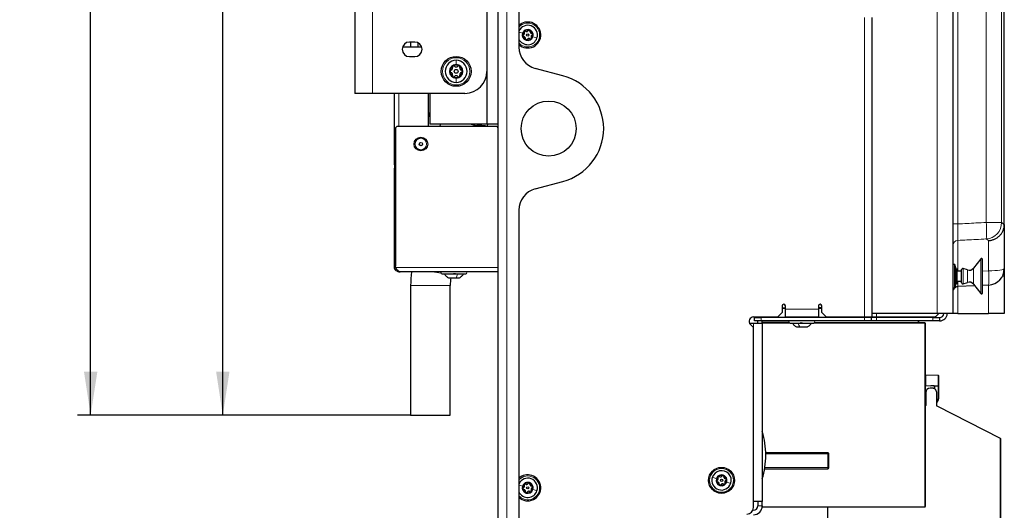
# Paper-space layout 'Blatt3' of a CAD drawing. Header units: millimetres. Extents: x 5 to 418, y 2 to 292.
# Tile 79 of 100: x 180 to 255, y 112 to 150. Entities that reach past the tile are written whole.
import ezdxf

# ---------------------------------------------------------------- set-up
doc = ezdxf.new("R2010")
doc.units = ezdxf.units.MM
doc.layers.add('SLD-0', color=7, linetype='Continuous')
doc.styles.add('SLDTEXTSTYLE0', font='TXT', dxfattribs={"width": 0.605})
doc.dimstyles.new('SLDDIMSTYLE0', dxfattribs={"dimtxt": 3.5, "dimasz": 3.302, "dimexe": 0, "dimexo": 0.0625, "dimgap": 0.875, "dimtad": 1, "dimdec": 0, "dimlfac": 6, "dimrnd": 1e-09, "dimzin": 12, "dimdsep": 46, "dimtxsty": 'SLDTEXTSTYLE0', "dimsah": 1, "dimcen": 0.09, "dimadec": 0, "dimazin": 3, "dimtfac": 1, "dimtofl": 0, "dimtmove": 0, "dimatfit": 3, "dimfxl": 1, "dimfrac": 2, "dimtolj": 1, "dimtzin": 12, "dimarcsym": 0})

# ---------------------------------------------------------------- blocks, each defined once
blk = doc.blocks.new('_D_17')
at = {"layer": 'SLD-0', "color": 7}
for p, q in [((211.904, 242.008), (194.66, 242.008)), ((195.66, 119.658), (195.66, 242.008)), ((209.877, 119.658), (194.66, 119.658))]:
    blk.add_line(p, q, dxfattribs=at)
for points in [[(195.66, 242.008), (195.152, 238.706), (196.168, 238.706)], [(195.66, 119.658), (196.168, 122.96), (195.152, 122.96)]]:
    blk.add_solid(points, dxfattribs=at)
at = {"layer": 'SLD-0', "color": 7, "insert": (191.149, 176.823), "char_height": 3.5, "attachment_point": 1, "rotation": 90, "style": 'SLDTEXTSTYLE0'}
blk.add_mtext('734', dxfattribs=at)
blk = doc.blocks.new('_D_22')
at = {"layer": 'SLD-0', "color": 7}
for p, q in [((216.488, 251.341), (184.66, 251.341)), ((185.66, 119.658), (185.66, 251.341)), ((209.877, 119.658), (184.66, 119.658))]:
    blk.add_line(p, q, dxfattribs=at)
for centre, start, end in [((182.974, 184.138), 63.43495, 116.56505), ((182.974, 186.861), 243.43495, 296.56505)]:
    blk.add_arc(centre, 6.006, start, end, dxfattribs=at)
for points in [[(185.66, 251.341), (185.152, 248.039), (186.168, 248.039)], [(185.66, 119.658), (186.168, 122.96), (185.152, 122.96)]]:
    blk.add_solid(points, dxfattribs=at)
at = {"layer": 'SLD-0', "color": 7, "insert": (181.149, 181.489), "char_height": 3.5, "attachment_point": 1, "rotation": 90, "style": 'SLDTEXTSTYLE0'}
blk.add_mtext('790', dxfattribs=at)

psp = doc.layouts.new('Blatt3')

# ---------------------------------------------------------------- linework, layer by layer
at = {"color": 7, "linetype": 'Continuous', "lineweight": 25}
for p, q in [((216.4876, 92.1746), (216.4876, 251.3413)), ((218.071, 217.6708), (218.071, 147.5117)), ((250.9043, 213.3354), (250.9043, 127.3413)), ((254.8043, 134.0833), (254.8043, 211.4279)), ((205.6543, 164.0079), (205.6543, 144.0079)), ((215.6543, 155.6746), (215.6543, 141.6746)), ((244.8043, 127.0913), (244.8043, 149.7579)), ((210.1876, 147.8913), (209.7876, 147.8913)), ((209.8543, 147.8913), (209.8543, 147.5079)), ((210.4543, 147.5079), (210.4543, 147.8223)), ((210.7118, 147.5079), (209.2635, 147.5079)), ((209.7876, 146.7913), (210.1876, 146.7913)), ((221.3994, 145.341), (219.3063, 145.9018)), ((206.9876, 144.0079), (205.6543, 144.0079)), ((213.9876, 144.0079), (206.9876, 144.0079)), ((208.6543, 138.5913), (208.6543, 144.0079)), ((211.2376, 141.5079), (211.2376, 144.0079)), ((211.321, 144.0079), (211.321, 141.6746)), ((211.321, 142.6385), (211.2637, 142.3137)), ((211.2637, 142.3137), (211.2376, 142.3114)), ((211.2637, 142.3137), (211.321, 142.3036)), ((215.6543, 141.6746), (211.321, 141.6746)), ((212.1166, 141.6746), (212.0872, 141.5079)), ((214.4678, 141.6746), (214.7426, 141.6056)), ((214.7426, 141.6056), (214.7254, 141.5079)), ((214.7426, 141.6056), (215.3985, 141.5846)), ((214.8881, 141.6746), (215.3985, 141.5846)), ((215.3985, 141.5846), (215.6953, 141.5323)), ((216.4876, 141.6746), (215.6543, 141.6746)), ((215.6953, 141.5323), (215.7204, 141.6746)), ((208.721, 141.3413), (208.721, 130.9413)), ((216.321, 141.5079), (208.8876, 141.5079)), ((215.7475, 141.5079), (215.6953, 141.5323)), ((208.721, 138.5913), (208.6543, 138.5913)), ((208.6543, 138.5913), (208.6543, 138.3413)), ((208.6543, 138.3413), (208.721, 138.3413)), ((208.6543, 138.1746), (208.6543, 138.3413)), ((208.6543, 130.8413), (208.6543, 138.1746)), ((219.3063, 136.7807), (221.3994, 137.3416)), ((218.071, 135.1708), (218.071, 93.0079)), ((254.8026, 134.0191), (254.8043, 134.0833)), ((254.8043, 134.0833), (254.8043, 130.7537)), ((253.0174, 131.4759), (252.4743, 130.7808)), ((253.1664, 128.9246), (253.1664, 131.4246)), ((208.6987, 130.675), (208.8432, 130.7581)), ((208.7335, 130.8413), (208.7416, 130.803)), ((208.9876, 130.5079), (209.071, 130.5079)), ((216.4876, 130.5079), (209.071, 130.5079)), ((251.071, 131.0663), (250.9043, 131.0663)), ((251.1543, 130.7163), (251.071, 131.0663)), ((251.071, 129.2829), (251.071, 131.0663)), ((251.2376, 130.7163), (251.1543, 130.7163)), ((251.1543, 129.6329), (251.1543, 130.7163)), ((251.2376, 129.6329), (251.2376, 130.7163)), ((251.571, 130.5496), (251.2376, 130.5496)), ((251.571, 129.6746), (251.571, 130.6746)), ((252.0138, 130.6422), (251.6807, 130.7536)), ((254.8043, 130.7537), (254.8043, 130.1746)), ((212.2543, 130.3413), (214.0543, 130.3413)), ((212.7418, 130.0496), (213.3123, 130.0496)), ((213.3123, 130.0496), (213.5668, 130.0496)), ((251.2376, 129.7996), (251.571, 129.7996)), ((251.6807, 129.5956), (252.0138, 129.707)), ((254.8043, 130.1746), (254.8043, 127.3413)), ((209.8769, 129.4737), (209.8769, 119.6579)), ((212.8769, 119.6579), (212.8769, 129.4737)), ((250.9043, 129.2829), (251.071, 129.2829)), ((251.071, 129.2829), (251.1543, 129.6329)), ((251.1543, 129.6329), (251.2376, 129.6329)), ((252.5666, 129.4502), (251.2992, 129.3838)), ((252.4743, 129.5684), (253.0174, 128.8733)), ((253.6197, 129.5054), (253.1664, 129.4817)), ((237.6543, 127.0913), (237.9876, 127.4246)), ((237.9876, 127.9246), (237.9876, 127.4246)), ((238.2376, 127.757), (237.9876, 127.7566)), ((238.2376, 127.6746), (238.2376, 127.9246)), ((238.2376, 127.0913), (238.2376, 127.6746)), ((240.7376, 127.9246), (240.7376, 127.6746)), ((240.9876, 127.7618), (240.7376, 127.7614)), ((240.7376, 127.6746), (240.7376, 127.0913)), ((240.9876, 127.4246), (240.9876, 127.9246)), ((240.9876, 127.4246), (241.321, 127.0913)), ((235.821, 127.0913), (237.6543, 127.0913)), ((235.9043, 126.7913), (235.9043, 127.0413)), ((235.9043, 127.0413), (236.4043, 127.0413)), ((236.4043, 126.7913), (235.9043, 126.7913)), ((236.1543, 127.0413), (236.1543, 127.0913)), ((236.1543, 126.6246), (236.1543, 126.7913)), ((244.221, 127.0413), (236.4043, 127.0413)), ((244.221, 126.7913), (236.4043, 126.7913)), ((236.4876, 127.0413), (236.4876, 127.0913)), ((236.4876, 126.6953), (236.4876, 126.7913)), ((236.4876, 126.6619), (236.4876, 126.6953)), ((238.2376, 127.0913), (240.7376, 127.0913)), ((239.071, 127.0913), (239.071, 127.0413)), ((239.9043, 127.0413), (239.9043, 127.0913)), ((241.321, 127.0913), (244.221, 127.0913)), ((244.221, 127.0913), (244.8043, 127.0913)), ((244.721, 127.0413), (244.221, 127.0413)), ((244.721, 126.7913), (244.221, 126.7913)), ((244.721, 127.0413), (244.721, 126.7913)), ((245.1377, 127.0413), (244.721, 127.0413)), ((245.1377, 126.7913), (244.721, 126.7913)), ((249.7197, 127.3413), (244.8043, 127.3413)), ((244.8043, 127.0913), (245.1377, 127.0913)), ((245.1377, 127.0913), (249.4043, 127.0913)), ((249.4043, 127.0413), (245.1377, 127.0413)), ((249.4043, 126.7913), (245.1377, 126.7913)), ((248.321, 127.0913), (248.321, 127.0413)), ((248.321, 126.7913), (248.321, 126.6746)), ((249.4043, 127.0413), (249.9043, 127.0413)), ((249.9043, 126.7913), (249.4043, 126.7913)), ((250.9043, 127.3413), (249.7197, 127.3413)), ((249.9043, 127.0413), (249.9043, 126.7913)), ((251.2992, 127.3413), (250.9043, 127.3413)), ((251.2992, 127.3413), (253.6197, 127.3413)), ((254.8043, 127.3413), (253.6197, 127.3413)), ((235.5155, 126.6246), (235.821, 126.6246)), ((235.5853, 126.5222), (235.821, 126.2865)), ((235.821, 126.6246), (236.4876, 126.6246)), ((235.821, 112.6746), (235.821, 126.2865)), ((236.4876, 126.6619), (238.5206, 126.6584)), ((236.4876, 126.6286), (236.4876, 126.6619)), ((236.4876, 126.6286), (236.4876, 126.6246)), ((236.4876, 126.6246), (236.4876, 113.1246)), ((238.5876, 126.6246), (240.3876, 126.6246)), ((239.0751, 126.3329), (239.3296, 126.3329)), ((239.3296, 126.3329), (239.9001, 126.3329)), ((240.452, 126.655), (248.7877, 126.6405)), ((248.7894, 126.643), (248.3217, 126.6675)), ((248.821, 126.6071), (248.821, 126.6097)), ((248.821, 126.6071), (248.821, 112.7412)), ((248.8537, 122.708), (249.7882, 122.6917)), ((249.821, 122.6584), (249.821, 121.8373)), ((248.8537, 121.8927), (248.821, 121.8936)), ((248.8537, 121.8927), (249.241, 121.8826)), ((249.3158, 121.6977), (249.1876, 121.7)), ((249.241, 121.8826), (249.241, 121.8801)), ((249.4885, 121.8758), (249.241, 121.8801)), ((249.4885, 121.8758), (249.521, 121.8752)), ((249.521, 121.8752), (249.7882, 121.8706)), ((249.521, 121.8419), (249.521, 121.8752)), ((249.521, 121.8419), (249.521, 121.6553)), ((249.821, 121.8373), (249.821, 120.8869)), ((248.821, 121.0236), (248.8537, 121.0244)), ((248.8543, 121.0245), (248.8537, 121.0244)), ((248.8543, 121.3666), (248.8543, 120.3936)), ((249.6876, 120.3295), (249.6876, 121.3666)), ((248.821, 120.3602), (248.8215, 120.3602)), ((248.8543, 120.5425), (248.8537, 120.5425)), ((249.6876, 120.3666), (254.5028, 117.9132)), ((209.8769, 119.6579), (212.8769, 119.6579)), ((254.521, 117.8835), (254.521, 95.9716)), ((236.7529, 116.7555), (241.4543, 116.7507)), ((241.4876, 115.6873), (241.4876, 116.7286)), ((241.4543, 115.6652), (236.6783, 115.6603)), ((236.4876, 113.1246), (235.821, 113.1246)), ((236.1543, 113.1246), (236.1543, 112.7913)), ((236.4876, 112.7913), (236.4876, 113.1246)), ((236.4876, 112.7913), (236.4876, 112.7198)), ((236.4876, 112.6864), (236.4876, 112.7198)), ((248.7877, 112.7079), (236.4876, 112.6864)), ((241.4376, 96.2327), (241.4376, 112.6951))]:
    psp.add_line(p, q, dxfattribs=at)
at = {"color": 7, "linetype": 'Continuous', "lineweight": 18}
for p, q in [((217.1543, 92.1746), (217.1543, 251.3413)), ((249.7197, 127.3413), (249.7197, 213.3354)), ((251.2992, 211.5505), (251.2992, 134.1301)), ((253.4373, 134.2373), (253.4373, 211.4384)), ((254.6017, 211.4384), (254.6017, 134.2373)), ((206.9876, 164.0079), (206.9876, 144.0079)), ((244.221, 127.0913), (244.221, 149.7579)), ((208.9876, 141.5079), (208.9876, 144.0079)), ((208.721, 138.1746), (208.6543, 138.1746)), ((251.2992, 134.1301), (250.9043, 134.1301)), ((253.4373, 134.2373), (254.6017, 134.2373)), ((251.2992, 132.8825), (251.2992, 130.5496)), ((253.6197, 132.8642), (253.4373, 132.9911)), ((253.6197, 130.5765), (253.6197, 132.8642)), ((253.0174, 128.8733), (253.0174, 131.4759)), ((208.6543, 130.8413), (208.7438, 130.8413)), ((216.4876, 130.8413), (208.7335, 130.8413)), ((208.9098, 130.5172), (208.9277, 130.5917)), ((212.1783, 130.3904), (211.5116, 130.5079)), ((251.6807, 129.5956), (251.6807, 130.7536)), ((252.0138, 129.707), (252.0138, 130.6422)), ((252.4743, 129.5684), (252.4743, 130.7808)), ((253.1664, 130.559), (253.6197, 130.5765)), ((254.6621, 130.1746), (254.8043, 130.1746)), ((212.8769, 129.4737), (209.8769, 129.4737)), ((251.2992, 129.3838), (251.2992, 127.3413)), ((253.6197, 127.3413), (253.6197, 129.5054)), ((237.9876, 127.7899), (238.2376, 127.7903)), ((238.2376, 127.7237), (237.9876, 127.7232)), ((238.2376, 127.6746), (240.7376, 127.6746)), ((240.7376, 127.7947), (240.9876, 127.7951)), ((240.9876, 127.7285), (240.7376, 127.728)), ((236.4043, 127.0413), (236.4043, 126.7913)), ((236.4876, 126.6953), (238.5059, 126.6917)), ((240.4686, 126.6883), (248.2877, 126.6747)), ((244.221, 127.0413), (244.221, 126.7913)), ((245.1377, 127.0913), (245.1377, 127.3413)), ((245.1377, 127.0413), (245.1377, 126.7913)), ((248.2877, 127.0413), (248.2877, 127.0913)), ((248.2877, 126.6747), (248.2877, 126.7913)), ((249.4043, 126.7913), (249.4043, 127.0413)), ((235.821, 126.2865), (235.821, 126.6246)), ((238.5802, 126.6249), (236.4876, 126.6286)), ((248.7877, 126.6071), (240.2188, 126.6221)), ((248.2877, 126.6747), (248.321, 126.6746)), ((248.7877, 112.7412), (248.7877, 126.6071)), ((248.7877, 126.6071), (248.821, 126.6071)), ((248.821, 122.6747), (248.8537, 122.6747)), ((248.8537, 122.6747), (248.8537, 121.8927)), ((249.7882, 122.6584), (248.8537, 122.6747)), ((249.7882, 121.8706), (249.7882, 122.6584)), ((249.821, 122.6584), (249.7882, 122.6584)), ((249.4885, 121.6718), (249.4885, 121.8758)), ((249.7882, 121.8373), (249.521, 121.8419)), ((249.7882, 120.8869), (249.7882, 121.8373)), ((249.821, 121.8373), (249.7882, 121.8373)), ((248.821, 121.0569), (248.8543, 121.0578)), ((248.8537, 121.0244), (248.8537, 120.5758)), ((249.821, 120.8869), (249.7882, 120.8869)), ((248.8537, 120.5758), (248.821, 120.5758)), ((248.8537, 120.5758), (248.8543, 120.5758)), ((254.4882, 117.8835), (249.6876, 120.3295)), ((254.4882, 95.9722), (254.4882, 117.8835)), ((254.4882, 117.8835), (254.521, 117.8835)), ((236.7506, 116.8388), (241.4542, 116.8341)), ((241.4544, 116.7403), (236.7529, 116.7545)), ((241.4544, 116.7403), (241.4786, 116.7403)), ((241.4544, 115.6756), (241.4544, 116.7403)), ((241.4876, 116.7286), (241.521, 116.7286)), ((241.521, 116.7286), (241.521, 115.6873)), ((241.4542, 115.5818), (236.6644, 115.577)), ((236.6784, 115.6612), (241.4544, 115.6756)), ((241.4544, 115.6756), (241.4786, 115.6756)), ((241.4876, 115.6873), (241.521, 115.6873)), ((236.1543, 112.7913), (236.4876, 112.7913)), ((236.4876, 112.7198), (248.7877, 112.7412)), ((248.7877, 112.7412), (248.821, 112.7412))]:
    psp.add_line(p, q, dxfattribs=at)
at = {"color": 7, "linetype": 'Continuous', "lineweight": 25, "flags": 128}
for points in [[(208.7208, 130.6415), (208.7105, 130.6561), (208.6828, 130.7063)], [(208.9876, 130.5079), (208.9226, 130.5143), (208.884, 130.5245)]]:
    psp.add_lwpolyline(points, dxfattribs=at)
at = {"color": 7, "linetype": 'Continuous', "lineweight": 18, "flags": 128}
psp.add_lwpolyline([(253.6197, 130.5765), (253.8541, 130.5814), (254.0776, 130.5926), (254.2824, 130.6095), (254.461, 130.6316), (254.6071, 130.658), (254.7153, 130.6879), (254.7819, 130.7202), (254.8043, 130.7537)], dxfattribs=at)
at = {"color": 7, "linetype": 'Continuous', "lineweight": 25}
for centre, radius in [((218.7376, 148.4246), 0.0863), ((213.321, 145.6746), 1.1333), ((213.321, 145.6746), 0.1491), ((220.321, 141.3413), 2.0833), ((210.6543, 140.1746), 0.5167), ((210.6543, 140.1746), 0.125), ((233.4043, 114.7246), 0.9833), ((233.4043, 114.7246), 0.0863), ((218.7376, 114.1579), 0.0863)]:
    psp.add_circle(centre, radius, dxfattribs=at)
at = {"color": 7, "linetype": 'Continuous', "lineweight": 18}
for centre, radius in [((213.321, 145.6746), 1.0333), ((210.6543, 140.1746), 0.4333), ((233.4043, 114.7246), 0.9)]:
    psp.add_circle(centre, radius, dxfattribs=at)
at = {"color": 7, "linetype": 'Continuous', "lineweight": 25}
for centre, radius, start, end in [((218.7376, 148.4246), 0.9833, 72.098601, 132.684911), ((218.7376, 148.4246), 0.9833, 227.315089, 72.098601), ((218.7376, 148.4246), 0.7333, 342.098601, 155.380023), ((218.7376, 148.4246), 0.4125, 162.098601, 342.098601), ((218.7376, 148.4246), 0.4125, 342.098601, 162.098601), ((218.7376, 148.4246), 0.375, 132.098601, 192.098601), ((218.7376, 148.4246), 0.375, 192.098601, 252.098601), ((218.7376, 148.4246), 0.375, 72.098601, 132.098601), ((218.7376, 148.4246), 0.375, 12.098601, 72.098601), ((218.7376, 148.4246), 0.375, 312.098601, 12.098601), ((209.7876, 147.3413), 0.55, 90, 270), ((210.1876, 147.3413), 0.55, 270, 90), ((218.7376, 148.4246), 0.7333, 204.619977, 342.098601), ((218.7376, 148.4246), 0.375, 252.098601, 312.098601), ((219.7376, 147.5117), 1.6667, 180, 255), ((213.321, 145.6746), 0.8333, 90, 270), ((213.321, 145.6746), 0.5133, 90, 270), ((213.321, 145.6746), 0.4667, 120, 180), ((213.321, 145.6746), 0.4667, 60, 120), ((213.321, 145.6746), 0.8333, 270, 90), ((213.321, 145.6746), 0.5133, 270, 90), ((213.321, 145.6746), 0.4667, 360, 60), ((213.321, 145.6746), 0.4667, 180, 240), ((213.321, 145.6746), 0.4667, 300, 360), ((213.9876, 145.6746), 1.6667, 270, 0), ((220.321, 141.3163), 4.1667, 0.343441, 75), ((213.321, 145.6746), 0.4667, 240, 300), ((208.8876, 141.3413), 0.1667, 90, 180), ((216.321, 141.3413), 0.1667, 0, 90), ((220.321, 141.3663), 4.1667, 285, 359.656559), ((219.7376, 135.1708), 1.6667, 105, 180), ((253.083, 131.4246), 0.0833, 0, 142), ((217.3769, 129.4737), 7.5, 172.073967, 180), ((212.2543, 130.4246), 0.0833, 90, 270), ((214.0543, 130.4246), 0.0833, 270, 90), ((251.6543, 130.6746), 0.0833, 71.5, 180), ((252.146, 131.0373), 0.4167, 251.5, 322), ((253.5543, 130.7537), 1.25, 273, 0), ((217.3769, 129.4737), 4.5, 172.647556, 180), ((251.6543, 129.6746), 0.0833, 180, 288.5), ((252.146, 129.3119), 0.4167, 38, 108.5), ((251.321, 128.9677), 0.4167, 130.838415, 180), ((251.321, 128.9677), 0.4167, 93, 125.976389), ((253.083, 128.9246), 0.0833, 218, 0), ((238.1126, 127.9246), 0.125, 0, 180), ((240.8626, 127.9246), 0.125, 0, 180), ((235.821, 126.7579), 0.3333, 90, 225), ((238.5876, 126.7079), 0.0833, 90, 270), ((240.3876, 126.7079), 0.0833, 270, 90), ((248.3543, 126.6992), 0.0333, 180, 267), ((249.4043, 127.5913), 0.5, 270, 330), ((249.9043, 127.3746), 0.5833, 270, 356.724171), ((249.9043, 127.3746), 0.3333, 270, 354.26083), ((248.3543, 126.6746), 0.0333, 180, 269.9), ((248.7876, 126.6071), 0.0333, 0, 89.9), ((248.7876, 126.6097), 0.0333, 0, 87), ((248.8543, 122.7413), 0.0333, 180, 269), ((249.7876, 122.6584), 0.0333, 0, 89), ((249.1876, 121.3666), 0.3333, 90, 180), ((249.1876, 121.3666), 0.3333, 88, 90), ((249.3543, 121.3666), 0.3333, 0, 96.640635), ((249.7876, 121.8373), 0.0333, 0, 89), ((249.4882, 120.8869), 0.3, 311.661424, 0), ((249.4876, 120.8869), 0.3333, 306.869898, 360), ((248.821, 120.3936), 0.0333, 271, 0), ((248.8543, 120.5092), 0.0333, 91.037953, 104.422821), ((230.6021, 116.6246), 6.1522, 0, 16.931195), ((254.4876, 117.8835), 0.0333, 0, 63), ((230.6021, 116.6246), 6.1522, 343.068805, 0), ((241.4543, 116.7174), 0.0333, 0, 89.923081), ((241.4543, 115.6985), 0.0333, 270.041471, 0), ((218.7376, 114.1579), 0.9833, 72.098601, 132.684911), ((218.7376, 114.1579), 0.9833, 227.315089, 72.098601), ((218.7376, 114.1579), 0.7333, 342.098601, 155.380023), ((233.4043, 114.7246), 0.7333, 162.098601, 342.098601), ((233.4043, 114.7246), 0.7333, 342.098601, 162.098601), ((233.4043, 114.7246), 0.4125, 162.098601, 342.098601), ((233.4043, 114.7246), 0.4125, 342.098601, 162.098601), ((233.4043, 114.7246), 0.375, 132.098601, 192.098601), ((233.4043, 114.7246), 0.375, 72.098601, 132.098601), ((233.4043, 114.7246), 0.375, 12.098601, 72.098601), ((233.4043, 114.7246), 0.375, 312.098601, 12.098601), ((218.7376, 114.1579), 0.4125, 162.098601, 342.098601), ((218.7376, 114.1579), 0.4125, 342.098601, 162.098601), ((218.7376, 114.1579), 0.375, 132.098601, 192.098601), ((218.7376, 114.1579), 0.375, 192.098601, 252.098601), ((218.7376, 114.1579), 0.375, 72.098601, 132.098601), ((218.7376, 114.1579), 0.375, 12.098601, 72.098601), ((218.7376, 114.1579), 0.375, 312.098601, 12.098601), ((233.4043, 114.7246), 0.375, 192.098601, 252.098601), ((233.4043, 114.7246), 0.375, 252.098601, 312.098601), ((218.7376, 114.1579), 0.7333, 204.619977, 342.098601), ((218.7376, 114.1579), 0.375, 252.098601, 312.098601), ((235.321, 112.6746), 0.5, 270, 0), ((235.821, 112.7913), 0.6667, 270, 0), ((235.821, 112.7913), 0.3333, 270, 0), ((248.7876, 112.7412), 0.0333, 270.1, 0)]:
    psp.add_arc(centre, radius, start, end, dxfattribs=at)
at = {"color": 7, "linetype": 'Continuous', "lineweight": 18}
for centre, radius, start, end in [((218.7376, 148.4246), 0.9, 342.098601, 137.794554), ((218.7376, 148.4246), 0.9, 222.205446, 342.098601), ((246.6285, 133.6142), 6.8372, 354.77123, 5.22877), ((253.3483, 134.2414), 1.2534, 274.070389, 359.812576), ((251.3209, 132.4665), 0.4166, 92.984951, 179.98688), ((248.0194, 130.041), 5.6259, 354.537696, 5.462304), ((253.0624, 126.658), 4.7747, 179.800002, 180.199998), ((244.013, 126.6238), 4.7747, 359.800002, 0.199998), ((249.3106, 122.675), 0.4779, 358.001617, 1.998383), ((249.3106, 121.8539), 0.4779, 358.001617, 1.998383), ((254.0192, 118.1317), 0.5306, 332.112167, 335.68384), ((218.7376, 114.1579), 0.9, 342.098601, 137.794554), ((218.7376, 114.1579), 0.9, 222.205446, 342.098601), ((244.013, 112.7246), 4.7747, 359.800002, 0.199998)]:
    psp.add_arc(centre, radius, start, end, dxfattribs=at)
for centre, major_axis, ratio, start_param, end_param in [((248.8543, 122.6747), (-0.0006, 0.0333), 0.0174285, 6.2825767, 7.8530684), ((248.8543, 120.5758), (0.0006, 0.0333), 0.0174285, 1.5717095, 3.1422013), ((241.4543, 116.8341), (0, 0.0833), 0.0006981, 1.5707936, 3.1415912), ((241.4543, 116.7403), (0.0001, 0.0833), 0.0006981, 4.712393, 6.283184), ((241.4543, 115.5818), (0, 0.0833), 0.0006981, 0.0000014, 1.5707991)]:
    psp.add_ellipse(centre, major_axis=major_axis, ratio=ratio, start_param=start_param, end_param=end_param, dxfattribs=at)
for points, knots in [([(218.071, 148.64), (218.1044, 148.6292), (218.1811, 148.6044), (218.2859, 148.5705), (218.3451, 148.5514)], [0, 0, 0, 0, 0.4357001, 1, 1, 1, 1]), ([(251.2992, 134.1301), (251.2979, 134.051), (251.2944, 133.8321), (251.291, 133.4895), (251.2902, 133.1616), (251.2928, 132.9526), (251.2965, 132.8894), (251.2989, 132.8833), (251.2992, 132.8825)], [0, 0, 0, 0, 0.123933, 0.3426326, 0.5613803, 0.7804679, 0.9721889, 1, 1, 1, 1]), ([(251.2992, 134.1301), (251.753, 134.1531), (252.4657, 134.1891), (253.1784, 134.2245), (253.4373, 134.2373)], [0, 0, 0, 0, 0.63682747, 1, 1, 1, 1]), ([(254.6017, 134.2373), (254.6364, 134.2213), (254.7063, 134.1891), (254.7703, 134.0761), (254.8026, 134.0191)], [0, 0, 0, 0, 0.49517188, 1, 1, 1, 1]), ([(253.4373, 132.9911), (253.1784, 132.9781), (252.4657, 132.9421), (251.753, 132.9057), (251.2992, 132.8825)], [0, 0, 0, 0, 0.3631783, 1, 1, 1, 1]), ([(251.2924, 129.7996), (251.2921, 129.7501), (251.2914, 129.5917), (251.2935, 129.4278), (251.2973, 129.3985), (251.2992, 129.3838)], [0, 0, 0, 0, 0.18526405, 0.59255304, 1, 1, 1, 1]), ([(241.4542, 116.8341), (241.4544, 116.8339), (241.4582, 116.8306), (241.4719, 116.8187), (241.4945, 116.7971), (241.5165, 116.7648), (241.5196, 116.74), (241.521, 116.7286)], [0, 0, 0, 0, 0.0051807, 0.1169611, 0.4233704, 0.73591, 1, 1, 1, 1]), ([(241.4876, 116.7286), (241.4868, 116.7358), (241.4847, 116.7538), (241.4728, 116.7816), (241.4627, 116.8098), (241.4562, 116.8284), (241.4543, 116.8338), (241.4542, 116.8341)], [0, 0, 0, 0, 0.1989384, 0.4938305, 0.8518012, 0.9934337, 1, 1, 1, 1]), ([(241.521, 115.6873), (241.5196, 115.6759), (241.5165, 115.6511), (241.4945, 115.6188), (241.4719, 115.5971), (241.4582, 115.5853), (241.4544, 115.582), (241.4542, 115.5818)], [0, 0, 0, 0, 0.26409, 0.5766296, 0.8830389, 0.9948193, 1, 1, 1, 1]), ([(241.4876, 115.6873), (241.4876, 115.6855), (241.4875, 115.6818), (241.4868, 115.6764), (241.4857, 115.6711), (241.4842, 115.665), (241.4821, 115.6583), (241.4795, 115.6509), (241.4767, 115.6434), (241.4736, 115.6355), (241.4704, 115.6269), (241.4663, 115.6159), (241.4628, 115.6063), (241.4596, 115.5972), (241.4572, 115.5904), (241.4553, 115.5849), (241.4543, 115.5821), (241.4542, 115.5818)], [0, 0, 0, 0, 0.0491348, 0.0986071, 0.1488207, 0.1991862, 0.2726782, 0.3462799, 0.4199899, 0.4937289, 0.5825913, 0.6716587, 0.806734, 0.851961, 0.9225709, 0.9934437, 1, 1, 1, 1]), ([(218.071, 114.3733), (218.1044, 114.3625), (218.1811, 114.3377), (218.2859, 114.3039), (218.3451, 114.2847)], [0, 0, 0, 0, 0.4357001, 1, 1, 1, 1])]:
    psp.add_open_spline(points, degree=3, knots=knots, dxfattribs=at)
at = {"color": 7, "linetype": 'Continuous', "lineweight": 25}
for points, knots in [([(218.4121, 148.4295), (218.4053, 148.4254), (218.3917, 148.4174), (218.3768, 148.3972), (218.3681, 148.3724), (218.37, 148.3548), (218.371, 148.346)], [0, 0, 0, 0, 0.2498071, 0.5000551, 0.7503094, 1, 1, 1, 1]), ([(218.371, 148.346), (218.3737, 148.3376), (218.3791, 148.3208), (218.3972, 148.3018), (218.4191, 148.2894), (218.4348, 148.2876), (218.4427, 148.2867)], [0, 0, 0, 0, 0.24985708, 0.49946639, 0.74901135, 1, 1, 1, 1]), ([(218.4121, 148.4295), (218.4266, 148.4383), (218.4485, 148.4516), (218.4698, 148.4814), (218.4816, 148.5071), (218.4871, 148.5348), (218.4874, 148.5717), (218.4774, 148.5954), (218.4708, 148.6111)], [0, 0, 0, 0, 0.2491679, 0.3743031, 0.4989033, 0.6239875, 0.7497462, 1, 1, 1, 1]), ([(218.5707, 148.1451), (218.5703, 148.1621), (218.5697, 148.1877), (218.5545, 148.2211), (218.5382, 148.2441), (218.5169, 148.2628), (218.4851, 148.2814), (218.4596, 148.2846), (218.4427, 148.2867)], [0, 0, 0, 0, 0.249201, 0.3743378, 0.4989316, 0.6240084, 0.74976, 1, 1, 1, 1]), ([(218.4862, 148.7029), (218.4803, 148.6963), (218.4685, 148.6832), (218.461, 148.658), (218.4612, 148.6329), (218.4676, 148.6184), (218.4708, 148.6111)], [0, 0, 0, 0, 0.250033, 0.4996315, 0.7492277, 1, 1, 1, 1]), ([(218.5791, 148.709), (218.5722, 148.7129), (218.5584, 148.7206), (218.5334, 148.7234), (218.5076, 148.7185), (218.4934, 148.7081), (218.4862, 148.7029)], [0, 0, 0, 0, 0.2498147, 0.4999078, 0.7501201, 1, 1, 1, 1]), ([(218.5791, 148.709), (218.594, 148.7008), (218.6164, 148.6885), (218.6529, 148.685), (218.681, 148.6876), (218.7078, 148.6967), (218.7399, 148.7149), (218.7554, 148.7354), (218.7657, 148.749)], [0, 0, 0, 0, 0.2491995, 0.3743362, 0.4989302, 0.6240074, 0.7497593, 1, 1, 1, 1]), ([(218.8529, 148.7815), (218.8443, 148.7833), (218.827, 148.787), (218.8014, 148.7809), (218.7798, 148.7681), (218.7704, 148.7554), (218.7657, 148.749)], [0, 0, 0, 0, 0.2499907, 0.4996106, 0.7491271, 1, 1, 1, 1]), ([(218.9046, 148.7041), (218.9045, 148.712), (218.9044, 148.7278), (218.8943, 148.7508), (218.8772, 148.7707), (218.861, 148.7779), (218.8529, 148.7815)], [0, 0, 0, 0, 0.2498519, 0.4999015, 0.7501147, 1, 1, 1, 1]), ([(218.9046, 148.7041), (218.905, 148.6871), (218.9056, 148.6615), (218.9208, 148.6281), (218.9371, 148.6051), (218.9583, 148.5864), (218.9901, 148.5678), (219.0156, 148.5646), (219.0326, 148.5625)], [0, 0, 0, 0, 0.249201, 0.3743378, 0.4989316, 0.6240084, 0.74976, 1, 1, 1, 1]), ([(219.0632, 148.4198), (219.0486, 148.4109), (219.0268, 148.3976), (219.0055, 148.3678), (218.9937, 148.3421), (218.9881, 148.3144), (218.9879, 148.2775), (218.9979, 148.2539), (219.0045, 148.2381)], [0, 0, 0, 0, 0.2491679, 0.3743031, 0.4989033, 0.6239875, 0.7497462, 1, 1, 1, 1]), ([(219.1043, 148.5032), (219.1016, 148.5116), (219.0961, 148.5284), (219.0781, 148.5475), (219.0562, 148.5598), (219.0405, 148.5616), (219.0326, 148.5625)], [0, 0, 0, 0, 0.2498571, 0.4994664, 0.7490114, 1, 1, 1, 1]), ([(219.0632, 148.4198), (219.07, 148.4238), (219.0836, 148.4318), (219.0985, 148.452), (219.1072, 148.4768), (219.1053, 148.4944), (219.1043, 148.5032)], [0, 0, 0, 0, 0.2498071, 0.5000551, 0.7503094, 1, 1, 1, 1]), ([(218.5707, 148.1451), (218.5707, 148.1372), (218.5709, 148.1214), (218.5809, 148.0984), (218.5981, 148.0785), (218.6143, 148.0713), (218.6224, 148.0678)], [0, 0, 0, 0, 0.2498519, 0.4999015, 0.7501147, 1, 1, 1, 1]), ([(218.6224, 148.0678), (218.631, 148.0659), (218.6483, 148.0623), (218.6738, 148.0683), (218.6955, 148.0811), (218.7048, 148.0938), (218.7095, 148.1002)], [0, 0, 0, 0, 0.2499907, 0.4996106, 0.7491271, 1, 1, 1, 1]), ([(218.8962, 148.1402), (218.8813, 148.1484), (218.8588, 148.1607), (218.8223, 148.1643), (218.7942, 148.1616), (218.7674, 148.1526), (218.7354, 148.1344), (218.7199, 148.1139), (218.7095, 148.1002)], [0, 0, 0, 0, 0.2491995, 0.3743362, 0.4989302, 0.6240074, 0.7497593, 1, 1, 1, 1]), ([(218.8962, 148.1402), (218.9031, 148.1364), (218.9168, 148.1286), (218.9418, 148.1258), (218.9676, 148.1307), (218.9819, 148.1411), (218.989, 148.1464)], [0, 0, 0, 0, 0.2498147, 0.4999078, 0.7501201, 1, 1, 1, 1]), ([(218.989, 148.1464), (218.995, 148.1529), (219.0068, 148.1661), (219.0143, 148.1912), (219.014, 148.2164), (219.0077, 148.2308), (219.0045, 148.2381)], [0, 0, 0, 0, 0.250033, 0.4996315, 0.7492277, 1, 1, 1, 1]), ([(213.0876, 146.0788), (213.0787, 146.0723), (213.0609, 146.0594), (213.0453, 146.0308), (213.039, 146.0001), (213.0429, 145.9808), (213.0449, 145.9712)], [0, 0, 0, 0, 0.249858, 0.4994668, 0.7490113, 1, 1, 1, 1]), ([(213.2022, 146.062), (213.1948, 146.0685), (213.1801, 146.0815), (213.1504, 146.0915), (213.1178, 146.0922), (213.0977, 146.0832), (213.0876, 146.0788)], [0, 0, 0, 0, 0.249806, 0.5000545, 0.7503094, 1, 1, 1, 1]), ([(213.2022, 146.062), (213.2182, 146.0481), (213.2423, 146.0274), (213.2858, 146.0135), (213.3207, 146.0094), (213.3557, 146.0134), (213.3994, 146.0272), (213.4236, 146.0481), (213.4398, 146.062)], [0, 0, 0, 0, 0.2491937, 0.3743301, 0.4989253, 0.6240038, 0.7497569, 1, 1, 1, 1]), ([(213.5543, 146.0788), (213.5443, 146.0832), (213.5242, 146.0922), (213.4915, 146.0915), (213.4619, 146.0816), (213.4471, 146.0685), (213.4398, 146.062)], [0, 0, 0, 0, 0.250032, 0.4996317, 0.7492275, 1, 1, 1, 1]), ([(213.5971, 145.9712), (213.599, 145.9808), (213.603, 146), (213.5967, 146.0307), (213.581, 146.0594), (213.5632, 146.0723), (213.5543, 146.0788)], [0, 0, 0, 0, 0.249816, 0.4999076, 0.7501199, 1, 1, 1, 1]), ([(212.9261, 145.7654), (212.9168, 145.7623), (212.8981, 145.7561), (212.8747, 145.7354), (212.8577, 145.7074), (212.8554, 145.6855), (212.8543, 145.6746)], [0, 0, 0, 0, 0.2498531, 0.4999013, 0.7501145, 1, 1, 1, 1]), ([(212.8543, 145.6746), (212.8554, 145.6637), (212.8577, 145.6418), (212.8747, 145.6139), (212.8981, 145.5931), (212.9167, 145.5869), (212.9261, 145.5838)], [0, 0, 0, 0, 0.2499898, 0.4996108, 0.7491272, 1, 1, 1, 1]), ([(212.9261, 145.7654), (212.9461, 145.7724), (212.9762, 145.7829), (213.0099, 145.8136), (213.0309, 145.8418), (213.0449, 145.8741), (213.0548, 145.9188), (213.0489, 145.9503), (213.0449, 145.9712)], [0, 0, 0, 0, 0.2492203, 0.374358, 0.498948, 0.6240206, 0.749768, 1, 1, 1, 1]), ([(213.0449, 145.378), (213.0488, 145.3989), (213.0548, 145.4301), (213.0451, 145.4747), (213.0312, 145.507), (213.0102, 145.5353), (212.9764, 145.5663), (212.9462, 145.5768), (212.9261, 145.5838)], [0, 0, 0, 0, 0.2492191, 0.3743567, 0.4989469, 0.6240198, 0.7497675, 1, 1, 1, 1]), ([(213.0449, 145.378), (213.0429, 145.3684), (213.039, 145.3492), (213.0452, 145.3185), (213.0609, 145.2898), (213.0787, 145.2769), (213.0876, 145.2705)], [0, 0, 0, 0, 0.249816, 0.4999076, 0.7501199, 1, 1, 1, 1]), ([(213.4398, 145.2872), (213.4237, 145.3011), (213.3996, 145.3219), (213.3561, 145.3357), (213.3212, 145.3398), (213.2863, 145.3358), (213.2425, 145.322), (213.2183, 145.3011), (213.2022, 145.2872)], [0, 0, 0, 0, 0.24919366, 0.37433011, 0.49892527, 0.62400376, 0.74975694, 1, 1, 1, 1]), ([(213.5543, 145.2705), (213.5632, 145.2769), (213.581, 145.2898), (213.5967, 145.3184), (213.603, 145.3491), (213.599, 145.3684), (213.5971, 145.378)], [0, 0, 0, 0, 0.249858, 0.4994668, 0.7490113, 1, 1, 1, 1]), ([(213.5971, 145.9712), (213.5931, 145.9504), (213.5871, 145.9191), (213.5969, 145.8745), (213.6108, 145.8422), (213.6317, 145.814), (213.6656, 145.783), (213.6957, 145.7724), (213.7158, 145.7654)], [0, 0, 0, 0, 0.2492191, 0.3743567, 0.4989469, 0.6240198, 0.7497675, 1, 1, 1, 1]), ([(213.7158, 145.5838), (213.6958, 145.5768), (213.6658, 145.5663), (213.632, 145.5356), (213.611, 145.5074), (213.597, 145.4752), (213.5871, 145.4304), (213.5931, 145.399), (213.5971, 145.378)], [0, 0, 0, 0, 0.24922033, 0.37435801, 0.49894799, 0.62402062, 0.74976801, 1, 1, 1, 1]), ([(213.7876, 145.6746), (213.7865, 145.6856), (213.7842, 145.7074), (213.7673, 145.7353), (213.7439, 145.7561), (213.7252, 145.7623), (213.7158, 145.7654)], [0, 0, 0, 0, 0.2499898, 0.4996108, 0.7491272, 1, 1, 1, 1]), ([(213.7158, 145.5838), (213.7252, 145.5869), (213.7438, 145.5931), (213.7672, 145.6139), (213.7842, 145.6418), (213.7865, 145.6637), (213.7876, 145.6746)], [0, 0, 0, 0, 0.24985308, 0.49990135, 0.75011449, 1, 1, 1, 1]), ([(213.0876, 145.2705), (213.0977, 145.266), (213.1178, 145.257), (213.1504, 145.2578), (213.1801, 145.2676), (213.1948, 145.2807), (213.2022, 145.2872)], [0, 0, 0, 0, 0.250032, 0.4996317, 0.7492275, 1, 1, 1, 1]), ([(213.4398, 145.2872), (213.4471, 145.2807), (213.4618, 145.2677), (213.4915, 145.2578), (213.5242, 145.257), (213.5443, 145.266), (213.5543, 145.2705)], [0, 0, 0, 0, 0.249806, 0.5000545, 0.7503094, 1, 1, 1, 1]), ([(211.2376, 142.2921), (211.2642, 142.2923), (211.2921, 142.2925), (211.3196, 142.2897), (211.321, 142.2896)], [0, 0, 0, 0, 0.9517847, 1, 1, 1, 1]), ([(215.3985, 141.5846), (215.4251, 141.5796), (215.5049, 141.5644), (215.6049, 141.5398), (215.6772, 141.515), (215.6978, 141.5079)], [0, 0, 0, 0, 0.2633019, 0.7903557, 1, 1, 1, 1]), ([(253.6197, 132.8642), (253.6218, 132.8644), (253.648, 132.8664), (253.6983, 132.8718), (253.7805, 132.8852), (253.8719, 132.9065), (253.972, 132.9382), (254.0704, 132.9782), (254.1648, 133.0258), (254.254, 133.0802), (254.3382, 133.1411), (254.4178, 133.2093), (254.491, 133.2833), (254.5573, 133.3624), (254.6163, 133.4459), (254.6684, 133.5347), (254.7269, 133.657), (254.7689, 133.7858), (254.7945, 133.9176), (254.7999, 133.9852), (254.8026, 134.0191)], [0, 0, 0, 0, 0.0033364, 0.0430302, 0.0828571, 0.1393686, 0.1962675, 0.2543895, 0.3129351, 0.3692236, 0.4258987, 0.483795, 0.5421144, 0.598349, 0.6553837, 0.7128251, 0.7711025, 0.8838623, 0.9417183, 1, 1, 1, 1]), ([(208.6987, 130.675), (208.6858, 130.7014), (208.6603, 130.7533), (208.6563, 130.8123), (208.6543, 130.8413)], [0, 0, 0, 0, 0.5095694, 1, 1, 1, 1]), ([(208.9098, 130.5172), (208.8665, 130.5326), (208.7799, 130.5635), (208.7258, 130.6378), (208.6987, 130.675)], [0, 0, 0, 0, 0.4999989, 1, 1, 1, 1]), ([(208.7335, 130.8413), (208.7295, 130.86), (208.7224, 130.893), (208.7214, 130.9267), (208.721, 130.9413)], [0, 0, 0, 0, 0.5682156, 1, 1, 1, 1]), ([(208.7416, 130.803), (208.767, 130.7696), (208.8178, 130.7029), (208.8941, 130.6172), (208.9703, 130.5497), (209.0211, 130.528), (209.0466, 130.5172)], [0, 0, 0, 0, 0.2499997, 0.4999998, 0.7499999, 1, 1, 1, 1]), ([(208.9876, 130.5079), (208.9731, 130.5085), (208.9449, 130.5095), (208.9213, 130.5147), (208.9098, 130.5172)], [0, 0, 0, 0, 0.5159609, 1, 1, 1, 1]), ([(209.0466, 130.5172), (209.0536, 130.5147), (209.068, 130.5095), (209.07, 130.5085), (209.071, 130.5079)], [0, 0, 0, 0, 0.4840391, 1, 1, 1, 1]), ([(212.421, 130.3413), (212.4661, 130.2835), (212.5563, 130.1679), (212.68, 130.089), (212.7418, 130.0496)], [0, 0, 0, 0, 0.5000001, 1, 1, 1, 1]), ([(213.2679, 130.3698), (213.2664, 130.3659), (213.2634, 130.3581), (213.2494, 130.3489), (213.229, 130.3428), (213.2035, 130.3405), (213.1767, 130.3427), (213.1527, 130.3488), (213.1336, 130.3581), (213.1267, 130.3659), (213.1232, 130.3698)], [0, 0, 0, 0, 0.1252207, 0.2494814, 0.3743239, 0.4990613, 0.6238954, 0.7493873, 0.8744403, 1, 1, 1, 1]), ([(213.5668, 130.0496), (213.6286, 130.089), (213.7523, 130.1679), (213.8425, 130.2835), (213.8876, 130.3413)], [0, 0, 0, 0, 0.4999999, 1, 1, 1, 1]), ([(238.7543, 126.6246), (238.7994, 126.5668), (238.8897, 126.4512), (239.0133, 126.3724), (239.0751, 126.3329)], [0, 0, 0, 0, 0.50000012, 1, 1, 1, 1]), ([(239.5187, 126.6531), (239.5152, 126.6492), (239.5084, 126.6414), (239.4894, 126.6322), (239.4656, 126.6261), (239.4388, 126.6239), (239.4133, 126.6261), (239.3927, 126.6322), (239.3785, 126.6414), (239.3755, 126.6492), (239.374, 126.6531)], [0, 0, 0, 0, 0.1251933, 0.2494385, 0.3742794, 0.4990244, 0.6238686, 0.7493688, 0.8744304, 1, 1, 1, 1]), ([(239.9001, 126.3329), (239.962, 126.3724), (240.0856, 126.4512), (240.1758, 126.5668), (240.221, 126.6246)], [0, 0, 0, 0, 0.4999999, 1, 1, 1, 1]), ([(248.846, 120.5415), (248.846, 120.5415), (248.8461, 120.5415), (248.8456, 120.5415), (248.8443, 120.5415), (248.8413, 120.5416), (248.8378, 120.5416), (248.8342, 120.5417), (248.8311, 120.5417), (248.8285, 120.5418), (248.8267, 120.5418), (248.8249, 120.5418), (248.8234, 120.5419), (248.8222, 120.5419), (248.8215, 120.5419), (248.8211, 120.5419), (248.821, 120.5419), (248.821, 120.5419)], [0, 0, 0, 0, 0.0212383, 0.0540848, 0.0878402, 0.1810466, 0.3017393, 0.3733534, 0.4703877, 0.5677241, 0.6170976, 0.6666628, 0.7662048, 0.8239052, 0.8818693, 0.9407528, 1, 1, 1, 1]), ([(233.0787, 114.7295), (233.0933, 114.7383), (233.1151, 114.7516), (233.1365, 114.7814), (233.1482, 114.8071), (233.1538, 114.8348), (233.1541, 114.8717), (233.1441, 114.8954), (233.1374, 114.9111)], [0, 0, 0, 0, 0.2491679, 0.3743031, 0.4989033, 0.6239875, 0.7497462, 1, 1, 1, 1]), ([(233.1529, 115.0029), (233.147, 114.9963), (233.1352, 114.9832), (233.1277, 114.958), (233.1279, 114.9329), (233.1342, 114.9184), (233.1374, 114.9111)], [0, 0, 0, 0, 0.250033, 0.4996315, 0.7492277, 1, 1, 1, 1]), ([(233.2457, 115.009), (233.2389, 115.0129), (233.2251, 115.0206), (233.2001, 115.0234), (233.1743, 115.0185), (233.16, 115.0081), (233.1529, 115.0029)], [0, 0, 0, 0, 0.2498147, 0.4999078, 0.7501201, 1, 1, 1, 1]), ([(233.2457, 115.009), (233.2607, 115.0008), (233.2831, 114.9885), (233.3196, 114.985), (233.3477, 114.9876), (233.3745, 114.9967), (233.4066, 115.0149), (233.4221, 115.0354), (233.4324, 115.049)], [0, 0, 0, 0, 0.2491995, 0.3743362, 0.4989302, 0.6240074, 0.7497593, 1, 1, 1, 1]), ([(233.5196, 115.0815), (233.5109, 115.0833), (233.4936, 115.087), (233.4681, 115.0809), (233.4465, 115.0681), (233.4371, 115.0554), (233.4324, 115.049)], [0, 0, 0, 0, 0.2499907, 0.4996106, 0.7491271, 1, 1, 1, 1]), ([(233.5713, 115.0041), (233.5712, 115.012), (233.5711, 115.0278), (233.561, 115.0508), (233.5438, 115.0707), (233.5277, 115.0779), (233.5196, 115.0815)], [0, 0, 0, 0, 0.24985187, 0.49990154, 0.75011466, 1, 1, 1, 1]), ([(233.5713, 115.0041), (233.5717, 114.9871), (233.5723, 114.9615), (233.5874, 114.9281), (233.6038, 114.9051), (233.625, 114.8864), (233.6568, 114.8678), (233.6823, 114.8646), (233.6993, 114.8625)], [0, 0, 0, 0, 0.249201, 0.3743378, 0.4989316, 0.6240084, 0.74976, 1, 1, 1, 1]), ([(233.771, 114.8032), (233.7682, 114.8116), (233.7628, 114.8284), (233.7447, 114.8475), (233.7229, 114.8598), (233.7071, 114.8616), (233.6993, 114.8625)], [0, 0, 0, 0, 0.2498571, 0.4994664, 0.7490114, 1, 1, 1, 1]), ([(233.7299, 114.7198), (233.7367, 114.7238), (233.7503, 114.7318), (233.7652, 114.752), (233.7738, 114.7768), (233.7719, 114.7944), (233.771, 114.8032)], [0, 0, 0, 0, 0.2498071, 0.5000551, 0.7503094, 1, 1, 1, 1]), ([(218.4121, 114.1628), (218.4053, 114.1588), (218.3917, 114.1508), (218.3768, 114.1305), (218.3681, 114.1057), (218.37, 114.0881), (218.371, 114.0793)], [0, 0, 0, 0, 0.2498071, 0.5000551, 0.7503094, 1, 1, 1, 1]), ([(218.371, 114.0793), (218.3737, 114.0709), (218.3791, 114.0541), (218.3972, 114.0351), (218.4191, 114.0227), (218.4348, 114.021), (218.4427, 114.0201)], [0, 0, 0, 0, 0.2498571, 0.4994664, 0.7490114, 1, 1, 1, 1]), ([(218.4121, 114.1628), (218.4266, 114.1716), (218.4485, 114.1849), (218.4698, 114.2148), (218.4816, 114.2404), (218.4871, 114.2682), (218.4874, 114.305), (218.4774, 114.3287), (218.4708, 114.3445)], [0, 0, 0, 0, 0.2491679, 0.3743031, 0.4989033, 0.6239875, 0.7497462, 1, 1, 1, 1]), ([(218.5707, 113.8784), (218.5703, 113.8955), (218.5697, 113.921), (218.5545, 113.9544), (218.5382, 113.9774), (218.5169, 113.9961), (218.4851, 114.0148), (218.4596, 114.018), (218.4427, 114.0201)], [0, 0, 0, 0, 0.24920104, 0.37433782, 0.49893155, 0.62400843, 0.74976002, 1, 1, 1, 1]), ([(218.4862, 114.4362), (218.4803, 114.4296), (218.4685, 114.4165), (218.461, 114.3913), (218.4612, 114.3662), (218.4676, 114.3517), (218.4708, 114.3445)], [0, 0, 0, 0, 0.250033, 0.4996315, 0.7492277, 1, 1, 1, 1]), ([(218.5791, 114.4423), (218.5722, 114.4462), (218.5584, 114.454), (218.5334, 114.4568), (218.5076, 114.4519), (218.4934, 114.4414), (218.4862, 114.4362)], [0, 0, 0, 0, 0.2498147, 0.4999078, 0.7501201, 1, 1, 1, 1]), ([(218.5791, 114.4423), (218.594, 114.4341), (218.6164, 114.4219), (218.6529, 114.4183), (218.681, 114.421), (218.7078, 114.43), (218.7399, 114.4482), (218.7554, 114.4687), (218.7657, 114.4823)], [0, 0, 0, 0, 0.2491995, 0.3743362, 0.4989302, 0.6240074, 0.7497593, 1, 1, 1, 1]), ([(218.8529, 114.5148), (218.8443, 114.5166), (218.827, 114.5203), (218.8014, 114.5142), (218.7798, 114.5014), (218.7704, 114.4887), (218.7657, 114.4823)], [0, 0, 0, 0, 0.2499907, 0.4996106, 0.7491271, 1, 1, 1, 1]), ([(218.9046, 114.4375), (218.9045, 114.4453), (218.9044, 114.4611), (218.8943, 114.4842), (218.8772, 114.5041), (218.861, 114.5112), (218.8529, 114.5148)], [0, 0, 0, 0, 0.2498519, 0.4999015, 0.7501147, 1, 1, 1, 1]), ([(218.9046, 114.4375), (218.905, 114.4204), (218.9056, 114.3949), (218.9208, 114.3615), (218.9371, 114.3385), (218.9583, 114.3198), (218.9901, 114.3011), (219.0156, 114.2979), (219.0326, 114.2958)], [0, 0, 0, 0, 0.249201, 0.3743378, 0.4989316, 0.6240084, 0.74976, 1, 1, 1, 1]), ([(219.0632, 114.1531), (219.0486, 114.1442), (219.0268, 114.131), (219.0055, 114.1011), (218.9937, 114.0755), (218.9881, 114.0477), (218.9879, 114.0109), (218.9979, 113.9872), (219.0045, 113.9714)], [0, 0, 0, 0, 0.2491679, 0.3743031, 0.4989033, 0.6239875, 0.7497462, 1, 1, 1, 1]), ([(219.1043, 114.2365), (219.1016, 114.2449), (219.0961, 114.2617), (219.0781, 114.2808), (219.0562, 114.2932), (219.0405, 114.2949), (219.0326, 114.2958)], [0, 0, 0, 0, 0.2498571, 0.4994664, 0.7490114, 1, 1, 1, 1]), ([(219.0632, 114.1531), (219.07, 114.1571), (219.0836, 114.1651), (219.0985, 114.1854), (219.1072, 114.2102), (219.1053, 114.2278), (219.1043, 114.2365)], [0, 0, 0, 0, 0.2498071, 0.5000551, 0.7503094, 1, 1, 1, 1]), ([(233.0787, 114.7295), (233.0719, 114.7254), (233.0583, 114.7174), (233.0434, 114.6972), (233.0348, 114.6724), (233.0367, 114.6548), (233.0376, 114.646)], [0, 0, 0, 0, 0.2498071, 0.5000551, 0.7503094, 1, 1, 1, 1]), ([(233.0376, 114.646), (233.0404, 114.6376), (233.0458, 114.6208), (233.0639, 114.6018), (233.0857, 114.5894), (233.1015, 114.5876), (233.1093, 114.5867)], [0, 0, 0, 0, 0.2498571, 0.4994664, 0.7490114, 1, 1, 1, 1]), ([(233.2373, 114.4451), (233.2369, 114.4621), (233.2363, 114.4877), (233.2212, 114.5211), (233.2048, 114.5441), (233.1836, 114.5628), (233.1518, 114.5814), (233.1263, 114.5846), (233.1093, 114.5867)], [0, 0, 0, 0, 0.249201, 0.3743378, 0.4989316, 0.6240084, 0.74976, 1, 1, 1, 1]), ([(233.2373, 114.4451), (233.2374, 114.4372), (233.2375, 114.4214), (233.2476, 114.3984), (233.2648, 114.3785), (233.2809, 114.3713), (233.289, 114.3678)], [0, 0, 0, 0, 0.2498519, 0.4999015, 0.7501147, 1, 1, 1, 1]), ([(233.289, 114.3678), (233.2977, 114.3659), (233.315, 114.3623), (233.3405, 114.3683), (233.3621, 114.3811), (233.3715, 114.3938), (233.3762, 114.4002)], [0, 0, 0, 0, 0.2499907, 0.4996106, 0.7491271, 1, 1, 1, 1]), ([(233.5629, 114.4402), (233.5479, 114.4484), (233.5255, 114.4607), (233.489, 114.4643), (233.4609, 114.4616), (233.4341, 114.4526), (233.402, 114.4344), (233.3865, 114.4139), (233.3762, 114.4002)], [0, 0, 0, 0, 0.2491995, 0.3743362, 0.4989302, 0.6240074, 0.7497593, 1, 1, 1, 1]), ([(233.5629, 114.4402), (233.5697, 114.4364), (233.5835, 114.4286), (233.6085, 114.4258), (233.6343, 114.4307), (233.6486, 114.4411), (233.6557, 114.4464)], [0, 0, 0, 0, 0.2498147, 0.4999078, 0.7501201, 1, 1, 1, 1]), ([(233.7299, 114.7198), (233.7153, 114.7109), (233.6935, 114.6976), (233.6721, 114.6678), (233.6604, 114.6421), (233.6548, 114.6144), (233.6545, 114.5775), (233.6645, 114.5539), (233.6712, 114.5381)], [0, 0, 0, 0, 0.2491679, 0.3743031, 0.4989033, 0.6239875, 0.7497462, 1, 1, 1, 1]), ([(233.6557, 114.4464), (233.6616, 114.4529), (233.6734, 114.4661), (233.6809, 114.4912), (233.6807, 114.5164), (233.6744, 114.5308), (233.6712, 114.5381)], [0, 0, 0, 0, 0.250033, 0.4996315, 0.7492277, 1, 1, 1, 1]), ([(218.5707, 113.8784), (218.5707, 113.8705), (218.5709, 113.8547), (218.5809, 113.8317), (218.5981, 113.8118), (218.6143, 113.8047), (218.6224, 113.8011)], [0, 0, 0, 0, 0.2498519, 0.4999015, 0.7501147, 1, 1, 1, 1]), ([(218.6224, 113.8011), (218.631, 113.7993), (218.6483, 113.7956), (218.6738, 113.8017), (218.6955, 113.8144), (218.7048, 113.8272), (218.7095, 113.8336)], [0, 0, 0, 0, 0.2499907, 0.4996106, 0.7491271, 1, 1, 1, 1]), ([(218.8962, 113.8736), (218.8813, 113.8818), (218.8588, 113.894), (218.8223, 113.8976), (218.7942, 113.8949), (218.7674, 113.8859), (218.7354, 113.8677), (218.7199, 113.8472), (218.7095, 113.8336)], [0, 0, 0, 0, 0.2491995, 0.3743362, 0.4989302, 0.6240074, 0.7497593, 1, 1, 1, 1]), ([(218.8962, 113.8736), (218.9031, 113.8697), (218.9168, 113.8619), (218.9418, 113.8591), (218.9676, 113.864), (218.9819, 113.8745), (218.989, 113.8797)], [0, 0, 0, 0, 0.2498147, 0.4999078, 0.7501201, 1, 1, 1, 1]), ([(218.989, 113.8797), (218.995, 113.8863), (219.0068, 113.8994), (219.0143, 113.9246), (219.014, 113.9497), (219.0077, 113.9642), (219.0045, 113.9714)], [0, 0, 0, 0, 0.250033, 0.4996315, 0.7492277, 1, 1, 1, 1])]:
    psp.add_open_spline(points, degree=3, knots=knots, dxfattribs=at)
at = {"color": 7, "linetype": 'Continuous', "lineweight": 18}
for points in [[(219.4355, 148.1992), (219.3925, 148.2131), (219.3067, 148.2408), (219.189, 148.2788), (219.1302, 148.2978)], [(213.321, 146.5079), (213.321, 146.4649), (213.321, 146.3787), (213.321, 146.2515), (213.321, 146.1879)], [(213.321, 144.8413), (213.321, 144.8843), (213.321, 144.9705), (213.321, 145.0977), (213.321, 145.1613)], [(213.4352, 130.3413), (213.4179, 130.2835), (213.3834, 130.1679), (213.336, 130.089), (213.3123, 130.0496)], [(239.2067, 126.6246), (239.224, 126.5668), (239.2586, 126.4512), (239.3059, 126.3724), (239.3296, 126.3329)], [(232.7065, 114.95), (232.7494, 114.9362), (232.8353, 114.9084), (232.9529, 114.8704), (233.0118, 114.8514)], [(219.4355, 113.9325), (219.3925, 113.9464), (219.3067, 113.9741), (219.189, 114.0121), (219.1302, 114.0311)], [(234.1021, 114.4992), (234.0592, 114.5131), (233.9733, 114.5408), (233.8557, 114.5788), (233.7968, 114.5978)]]:
    psp.add_open_spline(points, degree=3, dxfattribs=at)

# ---------------------------------------------------------------- dimensions: what is measured, and where the dimension line sits
at = {"layer": 'SLD-0', "color": 7}
dim = psp.add_linear_dim(base=(185.6603, 251.3413), p1=(209.8769, 119.6579), p2=(216.4876, 251.3413), angle=90, text='(<>)', dimstyle='SLDDIMSTYLE0', dxfattribs=at)
dim.commit()
dim.dimension.update_dxf_attribs({"geometry": '_D_22', "text_midpoint": (185.6603, 185.4996), "dimtype": 160})
dim = psp.add_linear_dim(base=(195.6603, 242.0079), p1=(209.8769, 119.6579), p2=(211.9043, 242.0079), angle=90, dimstyle='SLDDIMSTYLE0', dxfattribs=at)
dim.commit()
dim.dimension.update_dxf_attribs({"geometry": '_D_17', "text_midpoint": (195.6603, 180.8329), "dimtype": 160})

doc.saveas('drawing.dxf')
